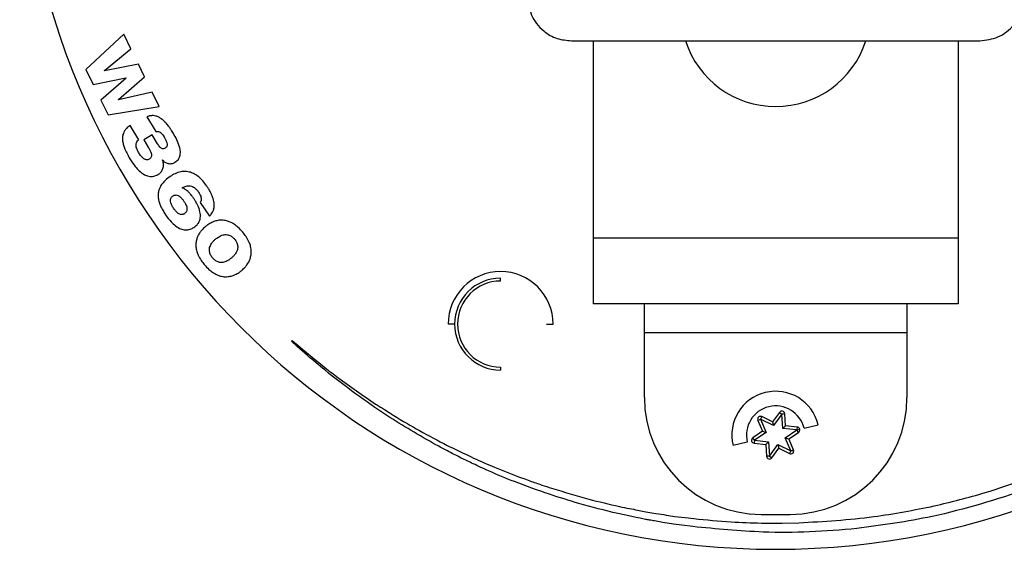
# Model space of a CAD drawing. Header units: millimetres. Extents: x 26 to 273, y 236 to 343.
# Tile 1 of 6: x 29 to 97, y 236 to 272. Entities that reach past the tile are written whole.
import ezdxf

# ---------------------------------------------------------------- set-up
doc = ezdxf.new("R2010")
doc.units = ezdxf.units.MM

msp = doc.modelspace()

# ---------------------------------------------------------------- linework, layer by layer
at = {"color": 7, "linetype": 'Continuous', "lineweight": 25}
for p, q in [((36.371, 271.3), (33.767, 268.887)), ((36.855, 270.308), (36.371, 271.3)), ((67.044, 270.857), (95.044, 270.857)), ((68.544, 270.857), (68.544, 252.857)), ((93.544, 270.857), (93.544, 252.857)), ((35.029, 268.82), (36.855, 270.308)), ((33.767, 268.887), (34.261, 267.874)), ((35.033, 268.811), (35.029, 268.82)), ((37.366, 269.26), (35.033, 268.811)), ((37.791, 268.389), (37.366, 269.26)), ((34.261, 267.874), (36.511, 268.31)), ((36.515, 268.301), (34.787, 266.796)), ((36, 266.827), (37.791, 268.389)), ((36.511, 268.31), (36.515, 268.301)), ((38.302, 267.342), (36.004, 266.819)), ((38.786, 266.35), (38.302, 267.342)), ((34.787, 266.796), (35.281, 265.783)), ((36.004, 266.819), (36, 266.827)), ((35.281, 265.783), (38.786, 266.35)), ((37.939, 265.647), (38.547, 264.635)), ((37.385, 264.083), (36.797, 265.062)), ((38.311, 264.409), (37.74, 264.066)), ((37.74, 264.066), (38.061, 263.532)), ((38.672, 263.809), (38.311, 264.409)), ((39.016, 262.69), (39.025, 262.695)), ((41.602, 259.783), (42.23, 258.852)), ((68.544, 257.357), (93.544, 257.357)), ((62.189, 254.407), (62.189, 254.607)), ((93.544, 252.857), (68.544, 252.857)), ((72.044, 246.432), (72.044, 252.857)), ((90.044, 252.857), (90.044, 246.432)), ((59.039, 251.457), (58.589, 251.457)), ((65.339, 251.457), (65.789, 251.457)), ((90.044, 250.857), (72.044, 250.857)), ((47.846, 250.29), (47.895, 250.346)), ((62.189, 248.507), (62.189, 248.307)), ((80.096, 245.12), (80.007, 244.941)), ((80.823, 244.761), (80.096, 245.12)), ((81.303, 245.415), (80.823, 244.761)), ((81.464, 245.297), (80.885, 244.507)), ((81.303, 245.415), (81.464, 245.297)), ((81.464, 245.297), (81.659, 245.344)), ((81.664, 245.31), (81.464, 245.297)), ((81.528, 244.32), (81.464, 245.297)), ((81.717, 244.5), (81.664, 245.31)), ((79.824, 244.86), (80.007, 244.941)), ((79.824, 244.86), (80.151, 244.118)), ((80.885, 244.507), (80.007, 244.941)), ((80.007, 244.941), (80.401, 244.044)), ((80.823, 244.761), (80.885, 244.507)), ((81.717, 244.5), (81.528, 244.32)), ((82.501, 244.213), (81.528, 244.32)), ((82.523, 244.412), (81.717, 244.5)), ((82.523, 244.412), (82.501, 244.213)), ((82.987, 244.331), (83.958, 244.569)), ((80.151, 244.118), (79.476, 243.667)), ((79.587, 243.501), (79.476, 243.667)), ((80.401, 244.044), (79.587, 243.501)), ((80.151, 244.118), (80.401, 244.044)), ((81.687, 243.669), (82.501, 244.213)), ((82.081, 242.773), (81.687, 243.669)), ((81.687, 243.669), (81.938, 243.596)), ((81.938, 243.596), (82.612, 244.046)), ((82.501, 244.213), (82.695, 244.26)), ((82.612, 244.046), (82.501, 244.213)), ((79.101, 243.382), (78.13, 243.145)), ((79.587, 243.501), (79.565, 243.302)), ((79.565, 243.302), (80.371, 243.213)), ((79.587, 243.501), (80.56, 243.394)), ((80.56, 243.394), (80.371, 243.213)), ((80.371, 243.213), (80.424, 242.404)), ((80.56, 243.394), (80.624, 242.417)), ((80.624, 242.417), (81.203, 243.206)), ((81.203, 243.206), (81.265, 242.953)), ((81.203, 243.206), (82.081, 242.773)), ((82.264, 242.853), (81.938, 243.596)), ((80.624, 242.417), (80.424, 242.404)), ((80.624, 242.417), (80.785, 242.298)), ((80.785, 242.298), (81.265, 242.953)), ((81.265, 242.953), (81.992, 242.593)), ((82.081, 242.773), (81.992, 242.593)), ((82.081, 242.773), (82.264, 242.853)), ((82.081, 242.773), (82.275, 242.82)), ((71.571, 238.722), (72.137, 238.609)), ((72.137, 238.609), (72.831, 238.496)), ((80.044, 238.432), (82.044, 238.432)), ((80.064, 237.831), (80.916, 237.82)), ((81.489, 237.821), (82.622, 237.854))]:
    msp.add_line(p, q, dxfattribs=at)
at = {"color": 7, "linetype": 'Continuous', "lineweight": 25, "flags": 128}
for points in [[(48.956, 249.305), (48.251, 249.931), (47.846, 250.29)], [(71.48, 238.218), (70.777, 238.366), (70.229, 238.481)], [(74.116, 238.293), (74.848, 238.209), (75.427, 238.143)], [(72.114, 238.085), (71.758, 238.16), (71.48, 238.218)], [(74.041, 237.758), (73.315, 237.881), (72.749, 237.977)], [(75.364, 237.592), (74.621, 237.685), (74.041, 237.758)]]:
    msp.add_lwpolyline(points, dxfattribs=at)
at = {"color": 7, "linetype": 'Continuous', "lineweight": 25}
for centre, radius, start, end in [((81.044, 287.857), 51.818, 180, 0), ((81.044, 272.857), 6.5, 197.92021, 342.07979), ((62.189, 251.457), 3.6, 0, 180), ((62.189, 251.457), 3.15, 90, 270), ((62.189, 251.457), 2.95, 90, 270), ((80.044, 246.432), 8, 180, 270), ((81.044, 243.857), 3, 13.73061, 193.73061), ((82.044, 246.432), 8, 270, 0), ((81.044, 243.857), 2, 13.73061, 193.73061), ((80.007, 244.941), 0.2, 63.73061, 203.73061), ((81.464, 245.297), 0.2, 3.73061, 143.73061), ((82.501, 244.213), 0.2, 303.73061, 83.73061), ((79.587, 243.501), 0.2, 123.73061, 263.73061), ((80.624, 242.417), 0.2, 183.73061, 323.73061), ((82.081, 242.773), 0.2, 243.73061, 23.73061)]:
    msp.add_arc(centre, radius, start, end, dxfattribs=at)
for points, knots in [([(64.044, 273.857), (64.097, 273.431), (64.207, 272.547), (65.018, 271.541), (66.028, 270.955), (66.714, 270.889), (67.044, 270.857)], [0, 0, 0, 0, 0.270268, 0.562427, 0.78973, 1, 1, 1, 1]), ([(95.044, 270.857), (95.469, 270.91), (96.354, 271.02), (97.36, 271.831), (97.946, 272.84), (98.012, 273.527), (98.044, 273.857)], [0, 0, 0, 0, 0.270268, 0.562427, 0.78973, 1, 1, 1, 1]), ([(38.37, 265.735), (38.289, 265.733), (38.141, 265.729), (38.003, 265.673), (37.939, 265.647)], [0, 0, 0, 0, 0.5382703, 1, 1, 1, 1]), ([(38.766, 265.62), (38.695, 265.654), (38.569, 265.713), (38.43, 265.728), (38.37, 265.735)], [0, 0, 0, 0, 0.564576, 1, 1, 1, 1]), ([(39.131, 265.347), (39.066, 265.407), (38.954, 265.51), (38.822, 265.587), (38.766, 265.62)], [0, 0, 0, 0, 0.574305, 1, 1, 1, 1]), ([(39.463, 264.962), (39.404, 265.039), (39.3, 265.174), (39.182, 265.295), (39.131, 265.347)], [0, 0, 0, 0, 0.571873, 1, 1, 1, 1]), ([(36.481, 264.78), (36.438, 264.72), (36.361, 264.612), (36.321, 264.486), (36.304, 264.43)], [0, 0, 0, 0, 0.558107, 1, 1, 1, 1]), ([(36.797, 265.062), (36.73, 265.014), (36.615, 264.931), (36.52, 264.825), (36.481, 264.78)], [0, 0, 0, 0, 0.5765586, 1, 1, 1, 1]), ([(38.547, 264.635), (38.596, 264.644), (38.679, 264.659), (38.759, 264.633), (38.792, 264.623)], [0, 0, 0, 0, 0.587988, 1, 1, 1, 1]), ([(38.792, 264.623), (38.831, 264.602), (38.904, 264.562), (38.959, 264.501), (38.984, 264.472)], [0, 0, 0, 0, 0.53671, 1, 1, 1, 1]), ([(39.762, 264.509), (39.708, 264.596), (39.614, 264.75), (39.508, 264.898), (39.463, 264.962)], [0, 0, 0, 0, 0.564843, 1, 1, 1, 1]), ([(36.304, 264.43), (36.289, 264.353), (36.262, 264.208), (36.277, 264.061), (36.284, 263.993)], [0, 0, 0, 0, 0.533565, 1, 1, 1, 1]), ([(36.284, 263.993), (36.302, 263.895), (36.337, 263.708), (36.406, 263.531), (36.439, 263.447)], [0, 0, 0, 0, 0.52427, 1, 1, 1, 1]), ([(37.226, 263.875), (37.246, 263.92), (37.284, 264.002), (37.354, 264.058), (37.385, 264.083)], [0, 0, 0, 0, 0.549953, 1, 1, 1, 1]), ([(38.984, 264.472), (39.018, 264.429), (39.081, 264.348), (39.134, 264.26), (39.158, 264.219)], [0, 0, 0, 0, 0.533464, 1, 1, 1, 1]), ([(39.158, 264.219), (39.19, 264.165), (39.244, 264.073), (39.283, 263.974), (39.299, 263.932)], [0, 0, 0, 0, 0.585488, 1, 1, 1, 1]), ([(39.299, 263.932), (39.314, 263.885), (39.34, 263.805), (39.333, 263.722), (39.331, 263.688)], [0, 0, 0, 0, 0.594179, 1, 1, 1, 1]), ([(40.184, 263.597), (40.127, 263.758), (40.015, 264.075), (39.845, 264.366), (39.762, 264.509)], [0, 0, 0, 0, 0.507447, 1, 1, 1, 1]), ([(36.439, 263.447), (36.493, 263.325), (36.596, 263.093), (36.724, 262.875), (36.785, 262.771)], [0, 0, 0, 0, 0.524486, 1, 1, 1, 1]), ([(37.221, 263.578), (37.21, 263.637), (37.192, 263.737), (37.216, 263.835), (37.226, 263.875)], [0, 0, 0, 0, 0.59564, 1, 1, 1, 1]), ([(37.394, 263.181), (37.35, 263.258), (37.278, 263.384), (37.237, 263.523), (37.221, 263.578)], [0, 0, 0, 0, 0.60756, 1, 1, 1, 1]), ([(38.061, 263.532), (38.103, 263.46), (38.171, 263.343), (38.217, 263.216), (38.235, 263.167)], [0, 0, 0, 0, 0.614846, 1, 1, 1, 1]), ([(38.842, 263.575), (38.809, 263.613), (38.746, 263.687), (38.696, 263.769), (38.672, 263.809)], [0, 0, 0, 0, 0.517349, 1, 1, 1, 1]), ([(39.013, 263.469), (38.979, 263.481), (38.914, 263.504), (38.865, 263.552), (38.842, 263.575)], [0, 0, 0, 0, 0.5200778, 1, 1, 1, 1]), ([(39.205, 263.514), (39.168, 263.494), (39.108, 263.462), (39.04, 263.467), (39.013, 263.469)], [0, 0, 0, 0, 0.597246, 1, 1, 1, 1]), ([(39.331, 263.688), (39.318, 263.65), (39.295, 263.578), (39.233, 263.534), (39.205, 263.514)], [0, 0, 0, 0, 0.535244, 1, 1, 1, 1]), ([(40.207, 262.949), (40.226, 263.06), (40.264, 263.278), (40.21, 263.492), (40.184, 263.597)], [0, 0, 0, 0, 0.509526, 1, 1, 1, 1]), ([(36.785, 262.771), (36.897, 262.593), (37.082, 262.297), (37.325, 262.047), (37.423, 261.947)], [0, 0, 0, 0, 0.598946, 1, 1, 1, 1]), ([(37.557, 262.949), (37.525, 262.99), (37.466, 263.064), (37.416, 263.145), (37.394, 263.181)], [0, 0, 0, 0, 0.545883, 1, 1, 1, 1]), ([(37.737, 262.782), (37.702, 262.809), (37.637, 262.859), (37.582, 262.921), (37.557, 262.949)], [0, 0, 0, 0, 0.53754, 1, 1, 1, 1]), ([(37.923, 262.706), (37.887, 262.714), (37.82, 262.728), (37.763, 262.765), (37.737, 262.782)], [0, 0, 0, 0, 0.538033, 1, 1, 1, 1]), ([(38.109, 262.749), (38.075, 262.732), (38.016, 262.703), (37.951, 262.705), (37.923, 262.706)], [0, 0, 0, 0, 0.574784, 1, 1, 1, 1]), ([(38.248, 262.914), (38.231, 262.877), (38.2, 262.809), (38.138, 262.768), (38.109, 262.749)], [0, 0, 0, 0, 0.5377908, 1, 1, 1, 1]), ([(38.235, 263.167), (38.248, 263.116), (38.271, 263.032), (38.254, 262.947), (38.248, 262.914)], [0, 0, 0, 0, 0.610092, 1, 1, 1, 1]), ([(39.075, 262.448), (39.068, 262.495), (39.057, 262.578), (39.029, 262.656), (39.016, 262.69)], [0, 0, 0, 0, 0.572835, 1, 1, 1, 1]), ([(39.025, 262.695), (39.048, 262.664), (39.091, 262.608), (39.149, 262.567), (39.174, 262.549)], [0, 0, 0, 0, 0.550032, 1, 1, 1, 1]), ([(39.174, 262.549), (39.21, 262.527), (39.275, 262.488), (39.348, 262.468), (39.381, 262.458)], [0, 0, 0, 0, 0.551854, 1, 1, 1, 1]), ([(39.869, 262.536), (39.955, 262.597), (40.107, 262.705), (40.177, 262.876), (40.207, 262.949)], [0, 0, 0, 0, 0.56846, 1, 1, 1, 1]), ([(37.423, 261.947), (37.538, 261.848), (37.73, 261.681), (37.972, 261.607), (38.069, 261.577)], [0, 0, 0, 0, 0.597359, 1, 1, 1, 1]), ([(38.703, 261.696), (38.757, 261.732), (38.851, 261.793), (38.919, 261.881), (38.947, 261.918)], [0, 0, 0, 0, 0.584723, 1, 1, 1, 1]), ([(38.947, 261.918), (38.976, 261.964), (39.027, 262.046), (39.051, 262.139), (39.061, 262.179)], [0, 0, 0, 0, 0.569687, 1, 1, 1, 1]), ([(39.061, 262.179), (39.07, 262.23), (39.085, 262.319), (39.078, 262.409), (39.075, 262.448)], [0, 0, 0, 0, 0.56547, 1, 1, 1, 1]), ([(39.381, 262.458), (39.425, 262.45), (39.505, 262.436), (39.585, 262.443), (39.622, 262.447)], [0, 0, 0, 0, 0.549809, 1, 1, 1, 1]), ([(40.276, 261.887), (40.139, 261.85), (39.881, 261.78), (39.655, 261.637), (39.548, 261.569)], [0, 0, 0, 0, 0.527682, 1, 1, 1, 1]), ([(39.622, 262.447), (39.669, 262.457), (39.756, 262.475), (39.834, 262.517), (39.869, 262.536)], [0, 0, 0, 0, 0.543306, 1, 1, 1, 1]), ([(40.939, 261.851), (40.819, 261.88), (40.599, 261.932), (40.376, 261.901), (40.276, 261.887)], [0, 0, 0, 0, 0.55027, 1, 1, 1, 1]), ([(38.069, 261.577), (38.191, 261.567), (38.414, 261.547), (38.613, 261.649), (38.703, 261.696)], [0, 0, 0, 0, 0.545571, 1, 1, 1, 1]), ([(39.548, 261.569), (39.429, 261.484), (39.23, 261.342), (39.07, 261.157), (39.006, 261.082)], [0, 0, 0, 0, 0.5950887, 1, 1, 1, 1]), ([(41.535, 261.508), (41.431, 261.59), (41.248, 261.734), (41.032, 261.816), (40.939, 261.851)], [0, 0, 0, 0, 0.573403, 1, 1, 1, 1]), ([(42.056, 260.906), (41.967, 261.032), (41.812, 261.249), (41.617, 261.431), (41.535, 261.508)], [0, 0, 0, 0, 0.579224, 1, 1, 1, 1]), ([(38.75, 260.57), (38.733, 260.471), (38.701, 260.294), (38.723, 260.116), (38.733, 260.037)], [0, 0, 0, 0, 0.556778, 1, 1, 1, 1]), ([(39.006, 261.082), (38.941, 260.99), (38.829, 260.832), (38.773, 260.647), (38.75, 260.57)], [0, 0, 0, 0, 0.579929, 1, 1, 1, 1]), ([(40.362, 260.787), (40.412, 260.813), (40.5, 260.859), (40.594, 260.89), (40.634, 260.903)], [0, 0, 0, 0, 0.568737, 1, 1, 1, 1]), ([(40.653, 260.62), (40.601, 260.656), (40.509, 260.72), (40.407, 260.767), (40.362, 260.787)], [0, 0, 0, 0, 0.557081, 1, 1, 1, 1]), ([(40.634, 260.903), (40.686, 260.915), (40.778, 260.937), (40.873, 260.929), (40.914, 260.925)], [0, 0, 0, 0, 0.561017, 1, 1, 1, 1]), ([(40.907, 260.387), (40.862, 260.435), (40.783, 260.519), (40.692, 260.59), (40.653, 260.62)], [0, 0, 0, 0, 0.569608, 1, 1, 1, 1]), ([(40.914, 260.925), (40.969, 260.913), (41.071, 260.889), (41.159, 260.831), (41.2, 260.804)], [0, 0, 0, 0, 0.531204, 1, 1, 1, 1]), ([(41.2, 260.804), (41.256, 260.756), (41.365, 260.663), (41.448, 260.545), (41.488, 260.488)], [0, 0, 0, 0, 0.5124731, 1, 1, 1, 1]), ([(42.308, 260.485), (42.264, 260.565), (42.186, 260.709), (42.096, 260.846), (42.056, 260.906)], [0, 0, 0, 0, 0.559376, 1, 1, 1, 1]), ([(38.733, 260.037), (38.756, 259.934), (38.796, 259.746), (38.873, 259.57), (38.908, 259.49)], [0, 0, 0, 0, 0.546432, 1, 1, 1, 1]), ([(39.589, 259.769), (39.577, 259.825), (39.557, 259.918), (39.577, 260.011), (39.584, 260.048)], [0, 0, 0, 0, 0.606171, 1, 1, 1, 1]), ([(39.584, 260.048), (39.6, 260.086), (39.626, 260.154), (39.683, 260.199), (39.707, 260.218)], [0, 0, 0, 0, 0.57529, 1, 1, 1, 1]), ([(39.707, 260.218), (39.733, 260.234), (39.78, 260.264), (39.832, 260.281), (39.855, 260.289)], [0, 0, 0, 0, 0.559402, 1, 1, 1, 1]), ([(39.855, 260.289), (39.887, 260.295), (39.945, 260.305), (40.003, 260.292), (40.03, 260.286)], [0, 0, 0, 0, 0.537099, 1, 1, 1, 1]), ([(40.03, 260.286), (40.068, 260.271), (40.144, 260.241), (40.206, 260.189), (40.237, 260.163)], [0, 0, 0, 0, 0.506697, 1, 1, 1, 1]), ([(40.237, 260.163), (40.282, 260.117), (40.372, 260.028), (40.444, 259.923), (40.48, 259.871)], [0, 0, 0, 0, 0.504255, 1, 1, 1, 1]), ([(40.48, 259.871), (40.52, 259.811), (40.585, 259.711), (40.631, 259.601), (40.649, 259.557)], [0, 0, 0, 0, 0.606687, 1, 1, 1, 1]), ([(41.145, 260.077), (41.102, 260.139), (41.028, 260.246), (40.943, 260.345), (40.907, 260.387)], [0, 0, 0, 0, 0.57796, 1, 1, 1, 1]), ([(41.388, 259.669), (41.346, 259.747), (41.271, 259.887), (41.184, 260.019), (41.145, 260.077)], [0, 0, 0, 0, 0.561433, 1, 1, 1, 1]), ([(41.488, 260.488), (41.52, 260.438), (41.575, 260.353), (41.615, 260.26), (41.631, 260.221)], [0, 0, 0, 0, 0.582341, 1, 1, 1, 1]), ([(41.675, 259.98), (41.67, 259.94), (41.661, 259.868), (41.62, 259.809), (41.602, 259.783)], [0, 0, 0, 0, 0.560313, 1, 1, 1, 1]), ([(41.631, 260.221), (41.647, 260.175), (41.673, 260.096), (41.674, 260.014), (41.675, 259.98)], [0, 0, 0, 0, 0.585897, 1, 1, 1, 1]), ([(42.488, 260.048), (42.46, 260.13), (42.409, 260.28), (42.339, 260.422), (42.308, 260.485)], [0, 0, 0, 0, 0.552443, 1, 1, 1, 1]), ([(42.561, 259.616), (42.555, 259.696), (42.546, 259.843), (42.506, 259.984), (42.488, 260.048)], [0, 0, 0, 0, 0.549697, 1, 1, 1, 1]), ([(38.908, 259.49), (38.961, 259.386), (39.058, 259.194), (39.175, 259.016), (39.229, 258.935)], [0, 0, 0, 0, 0.547013, 1, 1, 1, 1]), ([(39.773, 259.388), (39.726, 259.462), (39.65, 259.581), (39.606, 259.716), (39.589, 259.769)], [0, 0, 0, 0, 0.610735, 1, 1, 1, 1]), ([(40, 259.114), (39.957, 259.158), (39.874, 259.243), (39.806, 259.341), (39.773, 259.388)], [0, 0, 0, 0, 0.512496, 1, 1, 1, 1]), ([(40.694, 259.317), (40.69, 259.281), (40.684, 259.219), (40.654, 259.164), (40.641, 259.141)], [0, 0, 0, 0, 0.578865, 1, 1, 1, 1]), ([(40.649, 259.557), (40.665, 259.51), (40.692, 259.432), (40.693, 259.35), (40.694, 259.317)], [0, 0, 0, 0, 0.602331, 1, 1, 1, 1]), ([(41.56, 259.241), (41.534, 259.322), (41.487, 259.469), (41.419, 259.607), (41.388, 259.669)], [0, 0, 0, 0, 0.552078, 1, 1, 1, 1]), ([(41.613, 258.816), (41.613, 258.895), (41.612, 259.039), (41.576, 259.178), (41.56, 259.241)], [0, 0, 0, 0, 0.549859, 1, 1, 1, 1]), ([(42.23, 258.852), (42.291, 258.914), (42.396, 259.02), (42.46, 259.154), (42.487, 259.21)], [0, 0, 0, 0, 0.578916, 1, 1, 1, 1]), ([(42.487, 259.21), (42.512, 259.284), (42.556, 259.416), (42.559, 259.554), (42.561, 259.616)], [0, 0, 0, 0, 0.557585, 1, 1, 1, 1]), ([(39.229, 258.935), (39.348, 258.767), (39.545, 258.489), (39.804, 258.269), (39.907, 258.182)], [0, 0, 0, 0, 0.604362, 1, 1, 1, 1]), ([(40.201, 258.982), (40.163, 259), (40.09, 259.035), (40.029, 259.088), (40, 259.114)], [0, 0, 0, 0, 0.513513, 1, 1, 1, 1]), ([(40.374, 258.96), (40.343, 258.958), (40.284, 258.954), (40.227, 258.973), (40.201, 258.982)], [0, 0, 0, 0, 0.531498, 1, 1, 1, 1]), ([(40.517, 259.017), (40.492, 259.002), (40.448, 258.975), (40.397, 258.965), (40.374, 258.96)], [0, 0, 0, 0, 0.555073, 1, 1, 1, 1]), ([(40.641, 259.141), (40.622, 259.114), (40.587, 259.067), (40.538, 259.032), (40.517, 259.017)], [0, 0, 0, 0, 0.553127, 1, 1, 1, 1]), ([(41.499, 258.42), (41.533, 258.491), (41.593, 258.617), (41.607, 258.755), (41.613, 258.816)], [0, 0, 0, 0, 0.562847, 1, 1, 1, 1]), ([(42.88, 258.564), (42.785, 258.546), (42.614, 258.515), (42.456, 258.444), (42.386, 258.413)], [0, 0, 0, 0, 0.557512, 1, 1, 1, 1]), ([(43.408, 258.529), (43.308, 258.549), (43.133, 258.585), (42.956, 258.57), (42.88, 258.564)], [0, 0, 0, 0, 0.569555, 1, 1, 1, 1]), ([(43.959, 258.269), (43.858, 258.334), (43.685, 258.444), (43.489, 258.504), (43.408, 258.529)], [0, 0, 0, 0, 0.583576, 1, 1, 1, 1]), ([(39.907, 258.182), (40.026, 258.101), (40.228, 257.964), (40.467, 257.924), (40.564, 257.908)], [0, 0, 0, 0, 0.594747, 1, 1, 1, 1]), ([(40.564, 257.908), (40.683, 257.912), (40.899, 257.919), (41.084, 258.029), (41.167, 258.078)], [0, 0, 0, 0, 0.549105, 1, 1, 1, 1]), ([(41.167, 258.078), (41.244, 258.135), (41.373, 258.231), (41.462, 258.365), (41.499, 258.42)], [0, 0, 0, 0, 0.589771, 1, 1, 1, 1]), ([(41.939, 258.119), (41.865, 258.054), (41.735, 257.938), (41.63, 257.799), (41.584, 257.739)], [0, 0, 0, 0, 0.563169, 1, 1, 1, 1]), ([(42.386, 258.413), (42.299, 258.366), (42.141, 258.281), (42.001, 258.169), (41.939, 258.119)], [0, 0, 0, 0, 0.553969, 1, 1, 1, 1]), ([(44.522, 257.743), (44.421, 257.858), (44.25, 258.051), (44.044, 258.206), (43.959, 258.269)], [0, 0, 0, 0, 0.591544, 1, 1, 1, 1]), ([(41.358, 257.283), (41.335, 257.188), (41.294, 257.015), (41.301, 256.838), (41.304, 256.758)], [0, 0, 0, 0, 0.549179, 1, 1, 1, 1]), ([(41.584, 257.739), (41.532, 257.659), (41.438, 257.516), (41.383, 257.354), (41.358, 257.283)], [0, 0, 0, 0, 0.559616, 1, 1, 1, 1]), ([(42.373, 256.976), (42.416, 257.033), (42.497, 257.142), (42.6, 257.231), (42.648, 257.273)], [0, 0, 0, 0, 0.5242135, 1, 1, 1, 1]), ([(42.648, 257.273), (42.714, 257.326), (42.824, 257.414), (42.95, 257.477), (43.001, 257.502)], [0, 0, 0, 0, 0.596857, 1, 1, 1, 1]), ([(43.001, 257.502), (43.059, 257.526), (43.159, 257.566), (43.265, 257.578), (43.309, 257.583)], [0, 0, 0, 0, 0.5887846, 1, 1, 1, 1]), ([(43.309, 257.583), (43.361, 257.583), (43.45, 257.584), (43.536, 257.559), (43.573, 257.549)], [0, 0, 0, 0, 0.574329, 1, 1, 1, 1]), ([(43.573, 257.549), (43.616, 257.532), (43.693, 257.502), (43.761, 257.455), (43.79, 257.434)], [0, 0, 0, 0, 0.564053, 1, 1, 1, 1]), ([(43.79, 257.434), (43.825, 257.406), (43.886, 257.357), (43.938, 257.298), (43.96, 257.272)], [0, 0, 0, 0, 0.566771, 1, 1, 1, 1]), ([(43.96, 257.272), (43.987, 257.238), (44.036, 257.177), (44.073, 257.107), (44.09, 257.076)], [0, 0, 0, 0, 0.552776, 1, 1, 1, 1]), ([(44.938, 257.1), (44.876, 257.221), (44.759, 257.449), (44.598, 257.649), (44.522, 257.743)], [0, 0, 0, 0, 0.528265, 1, 1, 1, 1]), ([(41.304, 256.758), (41.32, 256.65), (41.348, 256.447), (41.428, 256.258), (41.465, 256.171)], [0, 0, 0, 0, 0.535655, 1, 1, 1, 1]), ([(42.238, 256.429), (42.233, 256.477), (42.224, 256.565), (42.24, 256.652), (42.247, 256.692)], [0, 0, 0, 0, 0.545912, 1, 1, 1, 1]), ([(42.247, 256.692), (42.263, 256.745), (42.293, 256.846), (42.348, 256.935), (42.373, 256.976)], [0, 0, 0, 0, 0.532496, 1, 1, 1, 1]), ([(44.153, 256.577), (44.136, 256.523), (44.105, 256.42), (44.047, 256.33), (44.02, 256.287)], [0, 0, 0, 0, 0.53025, 1, 1, 1, 1]), ([(44.09, 257.076), (44.109, 257.035), (44.143, 256.96), (44.158, 256.879), (44.165, 256.843)], [0, 0, 0, 0, 0.55536, 1, 1, 1, 1]), ([(44.165, 256.843), (44.17, 256.794), (44.178, 256.705), (44.161, 256.617), (44.153, 256.577)], [0, 0, 0, 0, 0.544537, 1, 1, 1, 1]), ([(45.096, 256.511), (45.082, 256.62), (45.054, 256.823), (44.975, 257.012), (44.938, 257.1)], [0, 0, 0, 0, 0.536069, 1, 1, 1, 1]), ([(45.038, 255.982), (45.061, 256.078), (45.105, 256.251), (45.099, 256.43), (45.096, 256.511)], [0, 0, 0, 0, 0.5498853, 1, 1, 1, 1]), ([(41.465, 256.171), (41.527, 256.05), (41.645, 255.822), (41.806, 255.622), (41.882, 255.528)], [0, 0, 0, 0, 0.528152, 1, 1, 1, 1]), ([(42.313, 256.195), (42.294, 256.237), (42.26, 256.312), (42.245, 256.393), (42.238, 256.429)], [0, 0, 0, 0, 0.555294, 1, 1, 1, 1]), ([(42.443, 255.999), (42.416, 256.033), (42.367, 256.095), (42.33, 256.164), (42.313, 256.195)], [0, 0, 0, 0, 0.552572, 1, 1, 1, 1]), ([(42.611, 255.835), (42.577, 255.864), (42.517, 255.914), (42.466, 255.974), (42.443, 255.999)], [0, 0, 0, 0, 0.566148, 1, 1, 1, 1]), ([(42.823, 255.716), (42.78, 255.734), (42.705, 255.766), (42.64, 255.814), (42.611, 255.835)], [0, 0, 0, 0, 0.562162, 1, 1, 1, 1]), ([(43.734, 255.98), (43.668, 255.928), (43.559, 255.84), (43.434, 255.778), (43.383, 255.753)], [0, 0, 0, 0, 0.597853, 1, 1, 1, 1]), ([(44.02, 256.287), (43.976, 256.229), (43.89, 256.117), (43.784, 256.024), (43.734, 255.98)], [0, 0, 0, 0, 0.5225546, 1, 1, 1, 1]), ([(44.805, 255.521), (44.859, 255.602), (44.955, 255.747), (45.012, 255.91), (45.038, 255.982)], [0, 0, 0, 0, 0.560769, 1, 1, 1, 1]), ([(41.882, 255.528), (41.982, 255.414), (42.153, 255.222), (42.358, 255.069), (42.442, 255.006)], [0, 0, 0, 0, 0.5912696, 1, 1, 1, 1]), ([(43.08, 255.677), (43.03, 255.678), (42.942, 255.678), (42.858, 255.705), (42.823, 255.716)], [0, 0, 0, 0, 0.573721, 1, 1, 1, 1]), ([(43.383, 255.753), (43.326, 255.73), (43.228, 255.691), (43.123, 255.681), (43.08, 255.677)], [0, 0, 0, 0, 0.590048, 1, 1, 1, 1]), ([(44.007, 254.851), (44.093, 254.896), (44.247, 254.977), (44.383, 255.086), (44.443, 255.134)], [0, 0, 0, 0, 0.5564021, 1, 1, 1, 1]), ([(44.443, 255.134), (44.518, 255.201), (44.65, 255.319), (44.758, 255.459), (44.805, 255.521)], [0, 0, 0, 0, 0.563777, 1, 1, 1, 1]), ([(42.442, 255.006), (42.543, 254.942), (42.716, 254.832), (42.912, 254.771), (42.993, 254.746)], [0, 0, 0, 0, 0.583355, 1, 1, 1, 1]), ([(42.993, 254.746), (43.092, 254.725), (43.266, 254.689), (43.443, 254.702), (43.519, 254.708)], [0, 0, 0, 0, 0.569882, 1, 1, 1, 1]), ([(43.519, 254.708), (43.613, 254.724), (43.782, 254.752), (43.938, 254.821), (44.007, 254.851)], [0, 0, 0, 0, 0.559599, 1, 1, 1, 1]), ([(47.895, 250.346), (48.924, 249.481), (50.764, 247.934), (52.747, 246.574), (53.621, 245.975)], [0, 0, 0, 0, 0.5591762, 1, 1, 1, 1]), ([(52.241, 246.69), (51.531, 247.224), (50.412, 248.065), (49.346, 248.973), (48.956, 249.305)], [0, 0, 0, 0, 0.63432, 1, 1, 1, 1]), ([(57.76, 243.192), (56.622, 243.841), (54.727, 244.922), (52.951, 246.186), (52.241, 246.69)], [0, 0, 0, 0, 0.600625, 1, 1, 1, 1]), ([(53.621, 245.975), (53.621, 245.975), (53.621, 245.975), (53.621, 245.975), (53.621, 245.975), (53.623, 245.975), (53.642, 245.968), (53.845, 245.843), (54.188, 245.632), (54.587, 245.376), (54.803, 245.238), (54.878, 245.19)], [0, 0, 0, 0, 0.000104, 0.000221, 0.000361, 0.000959, 0.00308, 0.041312, 0.480621, 0.821689, 1, 1, 1, 1]), ([(54.878, 245.19), (55.46, 244.842), (56.658, 244.125), (57.897, 243.482), (58.533, 243.151)], [0, 0, 0, 0, 0.486357, 1, 1, 1, 1]), ([(59.495, 242.288), (59.165, 242.455), (58.582, 242.748), (58.009, 243.058), (57.76, 243.192)], [0, 0, 0, 0, 0.567604, 1, 1, 1, 1]), ([(58.533, 243.151), (59.496, 242.684), (61.343, 241.789), (63.266, 241.071), (64.186, 240.728)], [0, 0, 0, 0, 0.521334, 1, 1, 1, 1]), ([(61.37, 241.402), (61.014, 241.566), (60.387, 241.856), (59.765, 242.157), (59.495, 242.288)], [0, 0, 0, 0, 0.566896, 1, 1, 1, 1]), ([(65.546, 239.802), (64.741, 240.081), (63.331, 240.569), (61.958, 241.152), (61.37, 241.402)], [0, 0, 0, 0, 0.571517, 1, 1, 1, 1]), ([(64.186, 240.728), (64.464, 240.63), (64.961, 240.457), (65.462, 240.296), (65.682, 240.225)], [0, 0, 0, 0, 0.559986, 1, 1, 1, 1]), ([(91.911, 239.006), (93.078, 239.29), (95.173, 239.8), (97.211, 240.503), (98.113, 240.814)], [0, 0, 0, 0, 0.557327, 1, 1, 1, 1]), ([(70.229, 238.481), (69.331, 238.701), (67.755, 239.088), (66.211, 239.587), (65.546, 239.802)], [0, 0, 0, 0, 0.569401, 1, 1, 1, 1]), ([(65.682, 240.225), (66.529, 239.966), (68.066, 239.496), (69.632, 239.131), (70.336, 238.967)], [0, 0, 0, 0, 0.550685, 1, 1, 1, 1]), ([(98.352, 240.157), (96.178, 239.46), (92.339, 238.23), (88.346, 237.693), (86.614, 237.46)], [0, 0, 0, 0, 0.566093, 1, 1, 1, 1]), ([(70.336, 238.967), (70.565, 238.921), (70.977, 238.84), (71.389, 238.758), (71.571, 238.722)], [0, 0, 0, 0, 0.557934, 1, 1, 1, 1]), ([(82.622, 237.854), (84.342, 237.952), (87.465, 238.128), (90.532, 238.734), (91.911, 239.006)], [0, 0, 0, 0, 0.550656, 1, 1, 1, 1]), ([(72.831, 238.496), (73.071, 238.459), (73.499, 238.391), (73.927, 238.323), (74.116, 238.293)], [0, 0, 0, 0, 0.5582591, 1, 1, 1, 1]), ([(72.749, 237.977), (72.63, 237.997), (72.418, 238.033), (72.207, 238.07), (72.114, 238.085)], [0, 0, 0, 0, 0.561103, 1, 1, 1, 1]), ([(86.614, 237.46), (85.532, 237.368), (83.394, 237.188), (79.631, 237.176), (76.969, 237.435), (75.364, 237.592)], [0, 0, 0, 0, 0.288725, 0.571075, 1, 1, 1, 1]), ([(75.427, 238.143), (76.282, 238.057), (77.825, 237.901), (79.374, 237.853), (80.064, 237.831)], [0, 0, 0, 0, 0.55476, 1, 1, 1, 1]), ([(80.916, 237.82), (81.023, 237.82), (81.214, 237.819), (81.405, 237.82), (81.489, 237.821)], [0, 0, 0, 0, 0.560029, 1, 1, 1, 1])]:
    msp.add_open_spline(points, degree=3, knots=knots, dxfattribs=at)

doc.saveas('drawing.dxf')
